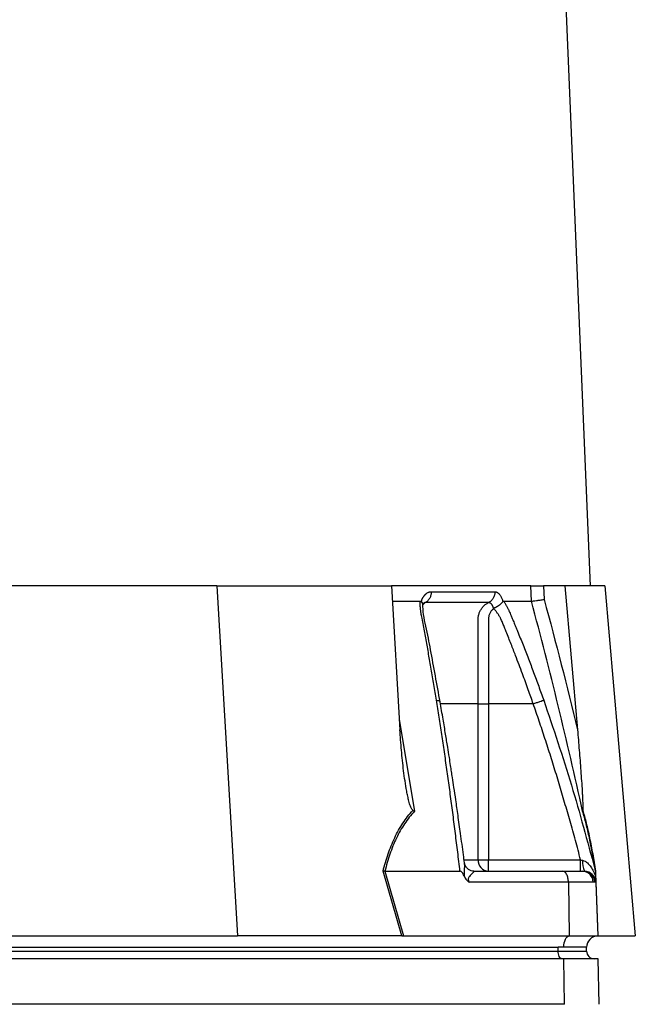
# Model space of a CAD drawing. Header units: millimetres. Extents: x 1136 to 1836, y 540 to 2623.
# Tile 11 of 14: x 1544 to 1706, y 1064 to 1322. Entities that reach past the tile are written whole.
import ezdxf

# ---------------------------------------------------------------- set-up
doc = ezdxf.new("R2010")
doc.units = ezdxf.units.MM

msp = doc.modelspace()

# ---------------------------------------------------------------- linework, layer by layer
at = {"color": 7, "linetype": 'Continuous', "lineweight": 25}
for p, q in [((1694, 1173.59), (1653.5, 2135.59)), ((1595.74, 1173.59), (1537.99, 1173.59)), ((1595.74, 1173.59), (1601.16, 1081.59)), ((1595.74, 1173.59), (1641.68, 1173.59)), ((1641.68, 1173.59), (1643.9, 1135.8)), ((1678.35, 1173.59), (1641.68, 1173.59)), ((1678.49, 1169.59), (1678.35, 1173.59)), ((1681.68, 1173.59), (1681.8, 1170.04)), ((1687.28, 1173.59), (1681.68, 1173.59)), ((1687.28, 1173.59), (1690.58, 1135.8)), ((1697.74, 1173.59), (1687.28, 1173.59)), ((1697.74, 1173.59), (1705.79, 1081.59)), ((1641.91, 1169.59), (1649.2, 1169.59)), ((1649.5, 1169.46), (1649.55, 1169.59)), ((1670.96, 1169.59), (1671, 1169.46)), ((1664.46, 1101.59), (1664.46, 1142.59)), ((1667.15, 1142.59), (1667.15, 1101.59)), ((1678.95, 1142.59), (1667.15, 1142.59)), ((1664.46, 1101.59), (1667.15, 1101.59)), ((1667.15, 1098.59), (1667.15, 1101.59)), ((1667.15, 1101.59), (1691.41, 1101.59)), ((1644.4, 1081.59), (1639.47, 1098.62)), ((1639.95, 1098.59), (1644.87, 1081.59)), ((1639.96, 1098.59), (1659.69, 1098.59)), ((1663.37, 1098.59), (1686.7, 1098.59)), ((1686.7, 1098.59), (1691.86, 1098.59)), ((1691.86, 1098.59), (1692.22, 1098.59)), ((1692.22, 1098.59), (1692.4, 1098.59)), ((1695.14, 1099.15), (1695.3, 1098.59)), ((1695.29, 1098.56), (1695.21, 1098.91)), ((1688.2, 1095.7), (1662.16, 1095.7)), ((1688.2, 1095.7), (1688.44, 1081.59)), ((1694.72, 1095.7), (1688.2, 1095.7)), ((1695.16, 1095.7), (1694.72, 1095.7)), ((1695.4, 1095.7), (1695.16, 1095.7)), ((1695.4, 1095.7), (1695.89, 1081.59)), ((1540.62, 1081.59), (1601.16, 1081.59)), ((1644.16, 1081.59), (1601.16, 1081.59)), ((1644.87, 1081.59), (1688.44, 1081.59)), ((1688.44, 1081.59), (1695.89, 1081.59)), ((1695.99, 1081.59), (1705.79, 1081.59)), ((1443.49, 1078.59), (1685.49, 1078.59)), ((1443.49, 1077.59), (1685.49, 1077.59)), ((1686.99, 1078.59), (1685.49, 1078.59)), ((1685.49, 1077.59), (1685.49, 1078.59)), ((1685.49, 1077.59), (1692.99, 1077.59)), ((1692.99, 1078.59), (1686.99, 1078.59)), ((1692.99, 1077.59), (1692.99, 1078.59)), ((1687.02, 1075.59), (1445.02, 1075.59)), ((1687.13, 1063.59), (1687.02, 1075.59)), ((1696.05, 1075.59), (1687.02, 1075.59)), ((1696.26, 1063.59), (1696.05, 1075.59)), ((1687.13, 1063.59), (1445.13, 1063.59))]:
    msp.add_line(p, q, dxfattribs=at)
at = {"color": 8, "linetype": 'Continuous', "lineweight": 25}
for p, q in [((1643.74, 1138.48), (1647.72, 1114.35)), ((1660.85, 1101.59), (1664.46, 1101.59)), ((1695.45, 1095.53), (1695.94, 1081.59))]:
    msp.add_line(p, q, dxfattribs=at)
at = {"color": 7, "linetype": 'Continuous', "lineweight": 25, "flags": 128}
for points in [[(1686.99, 1078.59), (1687.02, 1079.17), (1687.1, 1079.72), (1687.24, 1080.23), (1687.42, 1080.68), (1687.63, 1081.05), (1687.88, 1081.33), (1688.16, 1081.52), (1688.44, 1081.59)], [(1686.49, 1075.59), (1686.3, 1075.63), (1686.11, 1075.75), (1685.94, 1075.93), (1685.79, 1076.18), (1685.66, 1076.48), (1685.57, 1076.83), (1685.51, 1077.2), (1685.49, 1077.59)]]:
    msp.add_lwpolyline(points, dxfattribs=at)
at = {"color": 7, "linetype": 'Continuous', "lineweight": 25}
for centre, radius, start, end in [((1667.31, 1101.44), 2.86, 177.0312, 266.6861), ((1696.89, 1100.79), 5, 172.1759, 206.0599), ((1691.79, 1095.67), 2.93, 0.5844, 88.6453), ((1692.19, 1095.62), 2.97, 1.5169, 89.5524), ((1692.4, 1095.59), 3, 2, 90), ((1695.99, 1078.59), 3, 92, 180), ((1695.99, 1078.59), 3, 90, 91.0431), ((1694.99, 1077.59), 2, 180, 270)]:
    msp.add_arc(centre, radius, start, end, dxfattribs=at)
msp.add_ellipse((1645.49, 1078.59), major_axis=(13.24, -0.32), ratio=0.225259, start_param=1.658536, end_param=1.676742, dxfattribs=at)
for points, knots in [([(1678.35, 1173.59), (1678.48, 1173.59), (1678.65, 1173.59), (1679.11, 1173.59), (1679.38, 1173.59), (1679.83, 1173.59), (1679.99, 1173.59), (1680.31, 1173.59), (1680.48, 1173.59), (1680.99, 1173.59), (1681.33, 1173.59), (1681.68, 1173.59)], [0, 0, 0, 0, 0.25, 0.25, 0.5, 0.5, 0.625, 0.625, 0.75, 0.75, 1, 1, 1, 1]), ([(1649.55, 1169.59), (1649.57, 1169.66), (1649.62, 1169.79), (1649.7, 1169.99), (1649.78, 1170.17), (1649.87, 1170.35), (1649.96, 1170.52), (1650.05, 1170.68), (1650.15, 1170.83), (1650.26, 1170.97), (1650.36, 1171.11), (1650.47, 1171.24), (1650.59, 1171.36), (1650.71, 1171.47), (1650.87, 1171.61), (1651.08, 1171.76), (1651.33, 1171.9), (1651.58, 1171.99), (1651.85, 1172.05), (1652.02, 1172.06), (1652.11, 1172.06)], [0, 0, 0, 0, 0.0442489, 0.088103, 0.1316437, 0.1749545, 0.21812, 0.2612256, 0.3043574, 0.347601, 0.3910414, 0.4347626, 0.4788469, 0.5233746, 0.5684236, 0.6548026, 0.7405374, 0.8262412, 0.9125282, 1, 1, 1, 1]), ([(1652.11, 1172.06), (1652.12, 1171.78), (1652.09, 1171.49), (1651.97, 1170.9), (1651.86, 1170.61), (1651.59, 1170.09), (1651.42, 1169.86), (1651.03, 1169.47), (1650.82, 1169.31), (1650.6, 1169.2)], [0, 0, 0, 0, 0.25, 0.25, 0.5, 0.5, 0.75, 0.75, 1, 1, 1, 1]), ([(1668.84, 1172.06), (1668.85, 1171.78), (1668.83, 1171.49), (1668.69, 1170.9), (1668.58, 1170.61), (1668.28, 1170.09), (1668.09, 1169.86), (1667.68, 1169.47), (1667.45, 1169.31), (1667.22, 1169.2)], [0, 0, 0, 0, 0.25, 0.25, 0.5, 0.5, 0.75, 0.75, 1, 1, 1, 1]), ([(1668.85, 1172.06), (1668.88, 1172.06), (1668.95, 1172.06), (1669.06, 1172.05), (1669.16, 1172.02), (1669.27, 1171.99), (1669.37, 1171.94), (1669.48, 1171.89), (1669.58, 1171.83), (1669.68, 1171.75), (1669.78, 1171.67), (1669.91, 1171.55), (1670.06, 1171.38), (1670.24, 1171.15), (1670.4, 1170.9), (1670.56, 1170.61), (1670.7, 1170.3), (1670.84, 1169.96), (1670.92, 1169.72), (1670.96, 1169.59)], [0, 0, 0, 0, 0.043919, 0.087472, 0.13073, 0.173768, 0.216664, 0.259492, 0.30233, 0.345255, 0.388344, 0.431671, 0.51489, 0.596546, 0.677156, 0.757259, 0.837405, 0.91814, 1, 1, 1, 1]), ([(1653.51, 1143.55), (1653.4, 1144.24), (1653.18, 1145.61), (1652.84, 1147.66), (1652.49, 1149.7), (1652.15, 1151.72), (1651.69, 1154.34), (1651.12, 1157.54), (1650.54, 1160.7), (1650.07, 1163.21), (1649.78, 1164.7), (1649.58, 1165.76), (1649.47, 1166.36), (1649.39, 1166.87), (1649.32, 1167.38), (1649.27, 1167.91), (1649.23, 1168.48), (1649.2, 1169.04), (1649.2, 1169.41), (1649.2, 1169.59)], [0, 0, 0, 0, 0.0777766, 0.1551997, 0.2322716, 0.3089948, 0.3853718, 0.5305262, 0.6744738, 0.7474235, 0.8196146, 0.8463831, 0.8697605, 0.889755, 0.9063828, 0.929523, 0.9527995, 0.9762724, 1, 1, 1, 1]), ([(1649.2, 1169.59), (1649.22, 1169.59), (1649.27, 1169.59), (1649.33, 1169.57), (1649.39, 1169.55), (1649.45, 1169.51), (1649.48, 1169.47), (1649.5, 1169.46)], [0, 0, 0, 0, 0.212576, 0.416535, 0.614103, 0.807726, 1, 1, 1, 1]), ([(1649.5, 1169.46), (1649.64, 1169.3), (1649.89, 1169), (1649.88, 1168.7), (1649.88, 1168.57)], [0, 0, 0, 0, 0.542776, 1, 1, 1, 1]), ([(1654.47, 1143.11), (1653.64, 1147.69), (1652.42, 1154.37), (1651, 1161.93), (1650.02, 1166.13), (1649.95, 1167.94), (1649.92, 1168.85)], [0, 0, 0, 0, 0.521787, 0.759699, 0.879052, 1, 1, 1, 1]), ([(1649.94, 1168.56), (1649.97, 1168.65), (1650.07, 1168.89), (1650.22, 1169.11), (1650.2, 1169.1), (1650.19, 1169.09)], [0, 0, 0, 0, 0.242322, 0.663936, 1, 1, 1, 1]), ([(1667.22, 1169.2), (1666.65, 1169.2), (1665.41, 1169.2), (1663.56, 1169.2), (1661.54, 1169.2), (1660.12, 1169.2), (1658.62, 1169.2), (1657.16, 1169.2), (1654.96, 1169.2), (1652.83, 1169.2), (1651.32, 1169.2), (1650.6, 1169.2)], [0.7589111, 0.7589111, 0.7589111, 0.7589111, 0.7820302, 0.8131687, 0.8443073, 0.8754458, 0.8754458, 0.9065844, 0.9377229, 0.9688615, 0.9919807, 0.9919807, 0.9919807, 0.9919807]), ([(1664.46, 1142.59), (1664.46, 1147.24), (1664.46, 1151.88), (1664.47, 1158.84), (1664.47, 1161.45), (1664.47, 1164.07), (1664.47, 1164.5), (1664.47, 1164.65), (1664.47, 1164.94), (1664.48, 1165.08), (1664.51, 1165.51), (1664.56, 1165.79), (1664.71, 1166.35), (1664.8, 1166.62), (1665.04, 1167.14), (1665.18, 1167.38), (1665.49, 1167.84), (1665.68, 1168.06), (1666.06, 1168.46), (1666.27, 1168.64), (1666.73, 1168.95), (1666.97, 1169.09), (1667.22, 1169.2)], [0, 0, 0, 0, 0.5, 0.5, 0.75, 0.78125, 0.78125, 0.796875, 0.796875, 0.8125, 0.8125, 0.84375, 0.84375, 0.875, 0.875, 0.90625, 0.90625, 0.9375, 0.9375, 0.96875, 0.96875, 1, 1, 1, 1]), ([(1668.51, 1167.69), (1668.51, 1167.72), (1668.49, 1167.8), (1668.45, 1167.93), (1668.39, 1168.08), (1668.32, 1168.25), (1668.24, 1168.42), (1668.13, 1168.6), (1668.01, 1168.78), (1667.87, 1168.93), (1667.71, 1169.06), (1667.55, 1169.15), (1667.39, 1169.2), (1667.27, 1169.2), (1667.22, 1169.2)], [0, 0, 0, 0, 0.038504, 0.086514, 0.144034, 0.211029, 0.287449, 0.37325, 0.468405, 0.572922, 0.680036, 0.786786, 0.893373, 1, 1, 1, 1]), ([(1668.54, 1167.69), (1668.55, 1167.71), (1668.58, 1167.73), (1668.64, 1167.77), (1668.71, 1167.82), (1668.79, 1167.86), (1668.88, 1167.91), (1668.99, 1167.96), (1669.11, 1168.02), (1669.24, 1168.09), (1669.38, 1168.16), (1669.53, 1168.24), (1669.69, 1168.33), (1669.86, 1168.43), (1670.03, 1168.54), (1670.2, 1168.67), (1670.38, 1168.81), (1670.56, 1168.96), (1670.73, 1169.12), (1670.88, 1169.29), (1670.96, 1169.4), (1671, 1169.46)], [0, 0, 0, 0, 0.017248, 0.037456, 0.060913, 0.087838, 0.118407, 0.152763, 0.191026, 0.233291, 0.279627, 0.330072, 0.384627, 0.443251, 0.505852, 0.572276, 0.648655, 0.730209, 0.816408, 0.906598, 1, 1, 1, 1]), ([(1678.95, 1142.59), (1678.52, 1143.82), (1677.6, 1146.45), (1676.06, 1150.68), (1674.73, 1154.17), (1673.73, 1156.77), (1673.13, 1158.31), (1672.5, 1159.92), (1671.99, 1161.18), (1671.63, 1162.09), (1671.41, 1162.63), (1671.19, 1163.16), (1670.96, 1163.7), (1670.74, 1164.23), (1670.56, 1164.66), (1670.41, 1164.99), (1670.3, 1165.22), (1670.17, 1165.45), (1670.02, 1165.7), (1669.86, 1165.95), (1669.69, 1166.21), (1669.51, 1166.48), (1669.31, 1166.75), (1669.1, 1167.02), (1668.88, 1167.3), (1668.72, 1167.48), (1668.65, 1167.57)], [0, 0, 0, 0, 0.143085, 0.308796, 0.497427, 0.555835, 0.616742, 0.680167, 0.746121, 0.767405, 0.788723, 0.810074, 0.831456, 0.852865, 0.874301, 0.883002, 0.892336, 0.902282, 0.912815, 0.923904, 0.935514, 0.947608, 0.960145, 0.973084, 0.986383, 1, 1, 1, 1]), ([(1671, 1169.46), (1671.01, 1169.47), (1671.03, 1169.5), (1671.07, 1169.53), (1671.1, 1169.56), (1671.14, 1169.58), (1671.18, 1169.59), (1671.21, 1169.59), (1671.22, 1169.59)], [0, 0, 0, 0, 0.160202, 0.321039, 0.484027, 0.650625, 0.822199, 1, 1, 1, 1]), ([(1671.22, 1169.59), (1671.28, 1169.49), (1671.4, 1169.28), (1671.58, 1168.97), (1671.76, 1168.65), (1671.93, 1168.33), (1672.1, 1168.01), (1672.26, 1167.69), (1672.42, 1167.36), (1672.57, 1167.04), (1672.77, 1166.62), (1673.02, 1166.03), (1673.38, 1165.18), (1673.82, 1164.12), (1674.32, 1162.91), (1675.15, 1160.9), (1676.28, 1158.07), (1677.68, 1154.47), (1679.05, 1150.86), (1680.39, 1147.22), (1681.26, 1144.78), (1681.7, 1143.55)], [0, 0, 0, 0, 0.013423, 0.026738, 0.039956, 0.053088, 0.066144, 0.079134, 0.09207, 0.104963, 0.117824, 0.141662, 0.172831, 0.217057, 0.263491, 0.312127, 0.449156, 0.58733, 0.723761, 0.861313, 1, 1, 1, 1]), ([(1691.93, 1114.35), (1689.89, 1123.61), (1687.76, 1132.85), (1683.28, 1151.26), (1680.94, 1160.44), (1678.48, 1169.59)], [0, 0, 0, 0, 0.5, 0.5, 1, 1, 1, 1]), ([(1678.49, 1169.59), (1678.61, 1169.6), (1678.79, 1169.62), (1679.25, 1169.68), (1679.51, 1169.71), (1679.96, 1169.77), (1680.12, 1169.79), (1680.44, 1169.84), (1680.61, 1169.86), (1680.95, 1169.91), (1681.12, 1169.94), (1681.46, 1169.99), (1681.63, 1170.02), (1681.8, 1170.04)], [0, 0, 0, 0, 0.25, 0.25, 0.5, 0.5, 0.625, 0.625, 0.75, 0.75, 0.875, 0.875, 1, 1, 1, 1]), ([(1668.52, 1167.51), (1668.28, 1167.4), (1668.09, 1167.22), (1667.76, 1166.82), (1667.62, 1166.6), (1667.4, 1166.13), (1667.31, 1165.88), (1667.19, 1165.37), (1667.16, 1165.11), (1667.15, 1164.71), (1667.15, 1164.58), (1667.15, 1164.31), (1667.15, 1163.92), (1667.15, 1162.99), (1667.15, 1160.08), (1667.15, 1153.19), (1667.15, 1146.83), (1667.15, 1142.59)], [0, 0, 0, 0, 0.03125, 0.03125, 0.0625, 0.0625, 0.09375, 0.09375, 0.125, 0.125, 0.140625, 0.140625, 0.15625, 0.1875, 0.25, 0.5, 1, 1, 1, 1]), ([(1659.69, 1098.59), (1659.59, 1099.43), (1659.39, 1101.1), (1659.1, 1103.59), (1658.79, 1106.07), (1658.49, 1108.53), (1658.18, 1110.98), (1657.87, 1113.41), (1657.55, 1115.82), (1657.23, 1118.22), (1656.91, 1120.61), (1656.59, 1122.97), (1656.26, 1125.32), (1655.93, 1127.66), (1655.59, 1129.98), (1655.26, 1132.28), (1654.91, 1134.56), (1654.57, 1136.83), (1654.22, 1139.09), (1653.87, 1141.33), (1653.63, 1142.81), (1653.51, 1143.55)], [0, 0, 0, 0, 0.055211, 0.110128, 0.164753, 0.219086, 0.273129, 0.326884, 0.38035, 0.43353, 0.486425, 0.539036, 0.591365, 0.643413, 0.695181, 0.746671, 0.797884, 0.848822, 0.899487, 0.949879, 1, 1, 1, 1]), ([(1660.88, 1100.75), (1660.79, 1101.47), (1660.45, 1104.05), (1659.88, 1108.23), (1659.21, 1113.03), (1658.63, 1117.08), (1658.14, 1120.39), (1657.76, 1122.88), (1657.47, 1124.78), (1657.2, 1126.54), (1656.87, 1128.68), (1656.43, 1131.43), (1655.88, 1134.79), (1655.22, 1138.75), (1654.73, 1141.59), (1654.47, 1143.11)], [0, 0, 0, 0, 0.050663, 0.180653, 0.293264, 0.388491, 0.466333, 0.526794, 0.564787, 0.601011, 0.651659, 0.716876, 0.796665, 0.891033, 1, 1, 1, 1]), ([(1664.46, 1142.59), (1664.71, 1142.59), (1665.1, 1142.59), (1666.04, 1142.59), (1666.59, 1142.59), (1667.15, 1142.59)], [0, 0, 0, 0, 0.5, 0.5, 1, 1, 1, 1]), ([(1678.95, 1142.59), (1679.24, 1142.69), (1679.55, 1142.8), (1680.15, 1143.01), (1680.44, 1143.11), (1680.95, 1143.29), (1681.17, 1143.37), (1681.51, 1143.49), (1681.63, 1143.53), (1681.7, 1143.55)], [0, 0, 0, 0, 0.25, 0.25, 0.5, 0.5, 0.75, 0.75, 1, 1, 1, 1]), ([(1691.41, 1101.59), (1691.18, 1102.45), (1690.73, 1104.15), (1690.04, 1106.7), (1689.34, 1109.23), (1688.64, 1111.74), (1687.93, 1114.22), (1687.21, 1116.69), (1686.49, 1119.14), (1685.77, 1121.57), (1685.03, 1123.99), (1684.29, 1126.38), (1683.55, 1128.75), (1682.8, 1131.11), (1682.04, 1133.44), (1681.28, 1135.76), (1680.51, 1138.05), (1679.73, 1140.33), (1679.21, 1141.84), (1678.95, 1142.59)], [0, 0, 0, 0, 0.061953, 0.123509, 0.18467, 0.245435, 0.305808, 0.365787, 0.425376, 0.484574, 0.543383, 0.601804, 0.659839, 0.717488, 0.774754, 0.831636, 0.888137, 0.944258, 1, 1, 1, 1]), ([(1647.3, 1114.59), (1647.21, 1114.64), (1647.15, 1114.72), (1647.02, 1114.89), (1646.97, 1114.99), (1646.82, 1115.28), (1646.73, 1115.49), (1646.5, 1116.12), (1646.38, 1116.55), (1646.15, 1117.42), (1646.05, 1117.86), (1645.86, 1118.75), (1645.77, 1119.19), (1645.52, 1120.53), (1645.38, 1121.42), (1645.11, 1123.21), (1644.99, 1124.1), (1644.65, 1126.79), (1644.46, 1128.59), (1644.14, 1132.19), (1644.01, 1134), (1643.9, 1135.8)], [0, 0, 0, 0, 0.015625, 0.015625, 0.03125, 0.03125, 0.0625, 0.0625, 0.125, 0.125, 0.1875, 0.1875, 0.25, 0.25, 0.375, 0.375, 0.5, 0.5, 0.75, 0.75, 1, 1, 1, 1]), ([(1690.58, 1135.8), (1690.74, 1134), (1690.89, 1132.19), (1691.18, 1128.59), (1691.32, 1126.79), (1691.52, 1124.09), (1691.58, 1123.2), (1691.7, 1121.41), (1691.76, 1120.51), (1691.84, 1119.18), (1691.86, 1118.74), (1691.91, 1117.85), (1691.93, 1117.41), (1691.96, 1116.54), (1691.98, 1116.11), (1691.99, 1115.48), (1691.99, 1115.27), (1691.99, 1114.99), (1691.98, 1114.89), (1691.97, 1114.72), (1691.96, 1114.64), (1691.95, 1114.59)], [0, 0, 0, 0, 0.25, 0.25, 0.5, 0.5, 0.625, 0.625, 0.75, 0.75, 0.8125, 0.8125, 0.875, 0.875, 0.9375, 0.9375, 0.96875, 0.96875, 0.984375, 0.984375, 1, 1, 1, 1]), ([(1639.47, 1098.62), (1639.86, 1100.15), (1640.3, 1101.66), (1641.06, 1103.86), (1641.33, 1104.58), (1641.9, 1106), (1642.21, 1106.7), (1643.17, 1108.73), (1643.89, 1110.02), (1645.08, 1111.84), (1645.5, 1112.42), (1646.37, 1113.54), (1646.83, 1114.08), (1647.3, 1114.59)], [0, 0, 0, 0, 0.25, 0.25, 0.375, 0.375, 0.5, 0.5, 0.75, 0.75, 0.875, 0.875, 1, 1, 1, 1]), ([(1647.72, 1114.35), (1646.77, 1113.35), (1645.9, 1112.26), (1644.33, 1109.9), (1643.62, 1108.63), (1642.66, 1106.62), (1642.36, 1105.93), (1641.79, 1104.52), (1641.52, 1103.8), (1640.77, 1101.62), (1640.34, 1100.12), (1639.96, 1098.59)], [0, 0, 0, 0, 0.25, 0.25, 0.5, 0.5, 0.625, 0.625, 0.75, 0.75, 1, 1, 1, 1]), ([(1695.3, 1098.59), (1695.05, 1100.12), (1694.8, 1101.62), (1694.41, 1103.8), (1694.27, 1104.52), (1694, 1105.93), (1693.86, 1106.62), (1693.44, 1108.63), (1693.15, 1109.9), (1692.55, 1112.26), (1692.24, 1113.35), (1691.93, 1114.35)], [0, 0, 0, 0, 0.25, 0.25, 0.375, 0.375, 0.5, 0.5, 0.75, 0.75, 1, 1, 1, 1]), ([(1691.95, 1114.59), (1692.11, 1114.08), (1692.27, 1113.54), (1692.58, 1112.42), (1692.73, 1111.84), (1693.19, 1110.02), (1693.48, 1108.73), (1693.91, 1106.7), (1694.05, 1106), (1694.32, 1104.58), (1694.45, 1103.86), (1694.85, 1101.66), (1695.1, 1100.15), (1695.35, 1098.62)], [0, 0, 0, 0, 0.125, 0.125, 0.25, 0.25, 0.5, 0.5, 0.625, 0.625, 0.75, 0.75, 1, 1, 1, 1]), ([(1663.37, 1098.59), (1663.14, 1098.61), (1662.65, 1098.65), (1661.86, 1099.05), (1661.27, 1099.66), (1660.96, 1100.31), (1660.91, 1100.6), (1660.9, 1100.71)], [0, 0, 0, 0, 0.204983, 0.429501, 0.670948, 0.87083, 1, 1, 1, 1]), ([(1691.41, 1098.59), (1691.41, 1098.59), (1691.41, 1098.67), (1691.41, 1098.97), (1691.41, 1099.19), (1691.41, 1099.75), (1691.41, 1100.08), (1691.41, 1100.81), (1691.41, 1101.2), (1691.41, 1101.59)], [0, 0, 0, 0, 0.25, 0.25, 0.5, 0.5, 0.75, 0.75, 1, 1, 1, 1]), ([(1691.94, 1101.47), (1692.18, 1101.41), (1692.4, 1101.32), (1692.81, 1101.08), (1693, 1100.94), (1693.53, 1100.47), (1693.83, 1100.11), (1694.37, 1099.35), (1694.6, 1098.95), (1695.01, 1098.1), (1695.19, 1097.65), (1695.35, 1097.18)], [0, 0, 0, 0, 0.125, 0.125, 0.25, 0.25, 0.5, 0.5, 0.75, 0.75, 1, 1, 1, 1]), ([(1660.85, 1097.18), (1660.73, 1097.49), (1660.59, 1097.79), (1660.33, 1098.19), (1660.23, 1098.31), (1660.05, 1098.46), (1659.99, 1098.51), (1659.85, 1098.57), (1659.78, 1098.59), (1659.71, 1098.59)], [0, 0, 0, 0, 0.5, 0.5, 0.75, 0.75, 0.875, 0.875, 1, 1, 1, 1]), ([(1663.37, 1098.59), (1663.37, 1098.59), (1663.37, 1098.59), (1663.38, 1098.59), (1663.38, 1098.59), (1663.39, 1098.59), (1663.4, 1098.59), (1663.41, 1098.58), (1663.42, 1098.58), (1663.42, 1098.56), (1663.42, 1098.54), (1663.38, 1098.47), (1663.33, 1098.41), (1663.12, 1098.19), (1662.92, 1098.01), (1662.59, 1097.68), (1662.48, 1097.57), (1662.25, 1097.31), (1662.13, 1097.16), (1661.98, 1096.91), (1661.94, 1096.82), (1661.88, 1096.61), (1661.86, 1096.5), (1661.88, 1096.25), (1661.92, 1096.13), (1662.02, 1095.9), (1662.09, 1095.79), (1662.16, 1095.7)], [0, 0, 0, 0, 0.003906, 0.003906, 0.007813, 0.015625, 0.03125, 0.03125, 0.0625, 0.0625, 0.125, 0.125, 0.25, 0.25, 0.5, 0.5, 0.625, 0.625, 0.75, 0.75, 0.8125, 0.8125, 0.875, 0.875, 0.9375, 0.9375, 1, 1, 1, 1]), ([(1688.2, 1095.7), (1688.19, 1096.04), (1688.15, 1096.42), (1688, 1097.13), (1687.88, 1097.47), (1687.59, 1098.03), (1687.42, 1098.25), (1687.06, 1098.53), (1686.87, 1098.59), (1686.7, 1098.59)], [0, 0, 0, 0, 0.25, 0.25, 0.5, 0.5, 0.75, 0.75, 1, 1, 1, 1]), ([(1695.3, 1098.59), (1695.3, 1098.59), (1695.3, 1098.52), (1695.31, 1098.32), (1695.31, 1098.19), (1695.32, 1097.92), (1695.32, 1097.78), (1695.33, 1097.49), (1695.34, 1097.34), (1695.35, 1097.18)], [0, 0, 0, 0, 0.25, 0.25, 0.5, 0.5, 0.75, 0.75, 1, 1, 1, 1]), ([(1660.85, 1097.18), (1660.92, 1097.02), (1661, 1096.86), (1661.17, 1096.57), (1661.28, 1096.43), (1661.5, 1096.18), (1661.62, 1096.07), (1661.88, 1095.87), (1662.02, 1095.78), (1662.16, 1095.7)], [0, 0, 0, 0, 0.25, 0.25, 0.5, 0.5, 0.75, 0.75, 1, 1, 1, 1]), ([(1695.35, 1097.18), (1695.35, 1097.02), (1695.36, 1096.86), (1695.37, 1096.57), (1695.37, 1096.43), (1695.38, 1096.18), (1695.38, 1096.07), (1695.39, 1095.87), (1695.39, 1095.78), (1695.4, 1095.7)], [0, 0, 0, 0, 0.25, 0.25, 0.5, 0.5, 0.75, 0.75, 1, 1, 1, 1])]:
    msp.add_open_spline(points, degree=3, knots=knots, dxfattribs=at)
for points in [[(1652.11, 1172.06), (1658.3, 1172.06), (1663.9, 1172.06), (1668.85, 1172.06)], [(1671.22, 1169.59), (1672.53, 1169.59), (1675.06, 1169.59), (1677.38, 1169.59), (1678.49, 1169.59)], [(1681.8, 1170.04), (1684.92, 1158.68), (1687.84, 1147.26), (1690.58, 1135.8)], [(1647.3, 1114.59), (1647.43, 1114.51), (1647.57, 1114.43), (1647.72, 1114.35)], [(1691.95, 1114.59), (1691.93, 1114.51), (1691.92, 1114.43), (1691.93, 1114.35)], [(1691.41, 1101.59), (1691.59, 1101.55), (1691.76, 1101.51), (1691.94, 1101.47)], [(1639.95, 1098.59), (1639.78, 1098.6), (1639.62, 1098.61), (1639.47, 1098.62)], [(1639.96, 1098.59), (1639.95, 1098.59), (1639.95, 1098.59), (1639.95, 1098.59)], [(1644.4, 1081.59), (1644.55, 1081.59), (1644.71, 1081.59), (1644.87, 1081.59)]]:
    msp.add_open_spline(points, degree=3, dxfattribs=at)
at = {"color": 8, "linetype": 'Continuous', "lineweight": 25}
for points, knots in [([(1650.6, 1169.2), (1650.45, 1169.12), (1650.24, 1169), (1650.06, 1168.81), (1650.02, 1168.75)], [0, 0, 0, 0, 0.740621, 1, 1, 1, 1]), ([(1650.6, 1169.2), (1650.5, 1169.2), (1650.33, 1169.2), (1650.17, 1169.08), (1650.12, 1169.04)], [0, 0, 0, 0, 0.646094, 1, 1, 1, 1]), ([(1653.51, 1143.55), (1653.72, 1143.52), (1654.16, 1143.44), (1654.46, 1143.27), (1654.44, 1143.14), (1654.43, 1143.1)], [0, 0, 0, 0, 0.413141, 0.850221, 1, 1, 1, 1]), ([(1664.46, 1142.59), (1662.03, 1142.59), (1658.96, 1142.59), (1655.33, 1142.59), (1654.56, 1142.59)], [0, 0, 0, 0, 0.789481, 1, 1, 1, 1]), ([(1681.7, 1143.55), (1684.21, 1136.13), (1689.17, 1121.48), (1693.17, 1106.53), (1695.14, 1099.15)], [0, 0, 0, 0, 0.506448, 1, 1, 1, 1]), ([(1660.85, 1097.18), (1660.85, 1097.26), (1660.84, 1097.68), (1660.87, 1098.72), (1660.97, 1099.89), (1660.89, 1100.55), (1660.86, 1100.74)], [0, 0, 0, 0, 0.059045, 0.300683, 0.794115, 1, 1, 1, 1])]:
    msp.add_open_spline(points, degree=3, knots=knots, dxfattribs=at)

doc.saveas('drawing.dxf')
